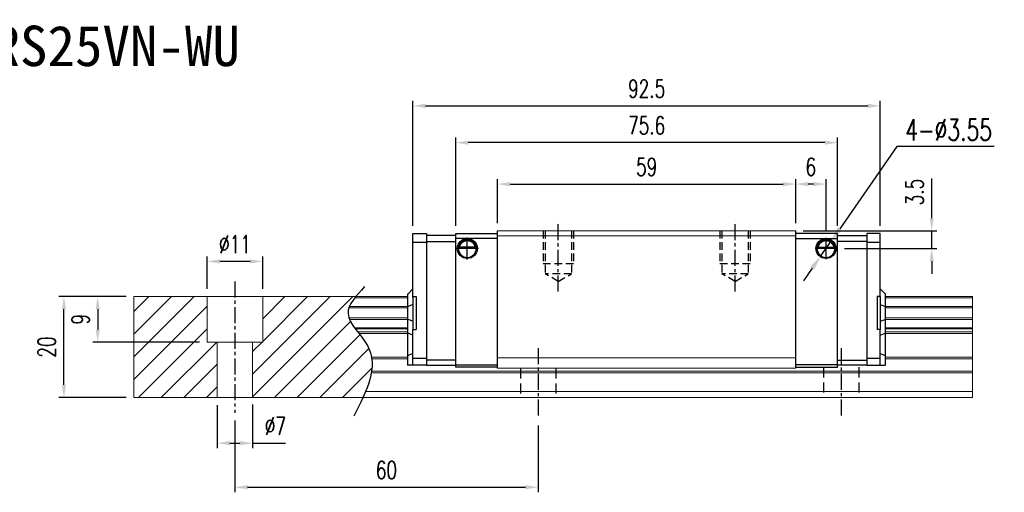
# Model space of a CAD drawing. Header units: millimetres. Extents: x 300 to 606, y 283 to 543.
# Tile 2 of 2: x 411 to 606, y 283 to 376. Entities that reach past the tile are written whole.
import ezdxf
from ezdxf.enums import TextEntityAlignment as Align

# ---------------------------------------------------------------- set-up
doc = ezdxf.new("R2010")
doc.units = ezdxf.units.MM
doc.header["$PDSIZE"] = -1
doc.linetypes.add('CENTER', pattern=[10.16, 6.35, -1.27, 1.27, -1.27])
doc.linetypes.add('DASHED', pattern=[0.75, 0.5, -0.25])
for name, color, linetype in [('2', 7, 'Continuous'), ('CHA', 7, 'Continuous'), ('CL', 1, 'CENTER'), ('DIM', 4, 'Continuous'), ('HID', 2, 'DASHED'), ('OUT', 3, 'Continuous')]:
    doc.layers.add(name, color=color, linetype=linetype)
doc.styles.add('DIM-7', font='SIMPLEX.shx', dxfattribs={"width": 0.7, "bigfont": 'chineset.shx'})
doc.styles.add('T', font='kaiu.ttf')
doc.dimstyles.new('CNS', dxfattribs={"dimtxt": 3.5, "dimasz": 2.5, "dimexe": 1, "dimexo": 1.5, "dimgap": 0.09, "dimtad": 0, "dimdsep": 46, "dimtxsty": 'DIM-7', "dimcen": 0.09, "dimclrd": 4, "dimclre": 4, "dimclrt": 4, "dimadec": 0, "dimazin": 0, "dimtfac": 1, "dimtix": 1, "dimtmove": 2, "dimatfit": 3, "dimfxl": 1, "dimtvp": 0.971429, "dimtolj": 1, "dimarcsym": 0})
doc.dimstyles.new('CNSx1 (指線專用)', dxfattribs={"dimscale": 0.8, "dimtxt": 3.5, "dimasz": 2.5, "dimexe": 1, "dimexo": 1.5, "dimgap": 1, "dimtad": 1, "dimtih": 1, "dimtoh": 1, "dimdsep": 46, "dimtxsty": 'DIM-7', "dimcen": 0.09, "dimclrd": 256, "dimclre": 256, "dimclrt": 4, "dimadec": 0, "dimazin": 0, "dimtfac": 1, "dimtix": 1, "dimtmove": 1, "dimatfit": 3, "dimfxl": 1, "dimtvp": 0.971429, "dimtolj": 1, "dimarcsym": 0})

# ---------------------------------------------------------------- blocks, each defined once
blk = doc.blocks.new('*D28')
at = {"layer": 'DEFPOINTS', "color": 0}
for p in [(565.04, 343.58), (506.04, 334.34), (565.04, 334.34)]:
    blk.add_point(p, dxfattribs=at)
at = {"layer": 'DIM', "color": 7, "lineweight": -2}
for p, q in [((506.04, 335.84), (506.04, 344.58)), ((508.54, 343.58), (562.54, 343.58)), ((565.04, 335.84), (565.04, 344.58))]:
    blk.add_line(p, q, dxfattribs=at)
at = {"layer": 'DIM', "color": 7}
for points in [[(508.54, 344), (508.54, 343.16), (506.04, 343.58)], [(562.54, 344), (562.54, 343.16), (565.04, 343.58)]]:
    blk.add_solid(points, dxfattribs=at)
at = {"layer": 'DIM', "color": 7, "insert": (535.54, 346.98), "char_height": 3.5, "attachment_point": 5, "style": 'DIM-7'}
blk.add_mtext('\\A1;59', dxfattribs=at)
blk = doc.blocks.new('*D29')
at = {"layer": 'DEFPOINTS', "color": 0}
for p in [(497.74, 351.78), (497.74, 333.84), (573.34, 333.84)]:
    blk.add_point(p, dxfattribs=at)
at = {"layer": 'DIM', "color": 7, "lineweight": -2}
for p, q in [((497.74, 335.34), (497.74, 352.78)), ((573.34, 335.34), (573.34, 352.78)), ((570.84, 351.78), (500.24, 351.78))]:
    blk.add_line(p, q, dxfattribs=at)
at = {"layer": 'DIM', "color": 7}
for points in [[(500.24, 352.19), (500.24, 351.36), (497.74, 351.78)], [(570.84, 352.19), (570.84, 351.36), (573.34, 351.78)]]:
    blk.add_solid(points, dxfattribs=at)
at = {"layer": 'DIM', "color": 7, "insert": (535.54, 355.18), "char_height": 3.5, "attachment_point": 5, "style": 'DIM-7'}
blk.add_mtext('\\A1;75.6', dxfattribs=at)
blk = doc.blocks.new('*D31')
at = {"layer": 'DEFPOINTS', "color": 0}
for p in [(565.04, 343.58), (565.04, 334.34), (571.04, 332.98)]:
    blk.add_point(p, dxfattribs=at)
at = {"layer": 'DIM', "color": 7, "lineweight": -2}
for p, q in [((565.04, 335.84), (565.04, 344.58)), ((568.54, 343.58), (567.54, 343.58)), ((571.04, 334.48), (571.04, 344.58))]:
    blk.add_line(p, q, dxfattribs=at)
at = {"layer": 'DIM', "color": 7}
for points in [[(567.54, 344), (567.54, 343.16), (565.04, 343.58)], [(568.54, 344), (568.54, 343.16), (571.04, 343.58)]]:
    blk.add_solid(points, dxfattribs=at)
at = {"layer": 'DIM', "color": 7, "insert": (568.04, 346.98), "char_height": 3.5, "attachment_point": 5, "style": 'DIM-7'}
blk.add_mtext('\\A1;6', dxfattribs=at)
blk = doc.blocks.new('*D32')
at = {"layer": 'DEFPOINTS', "color": 0}
for p in [(448.54, 328.29), (448.54, 321.34), (459.54, 321.34)]:
    blk.add_point(p, dxfattribs=at)
at = {"layer": 'DIM', "color": 7, "lineweight": -2}
for p, q in [((448.54, 322.84), (448.54, 329.29)), ((457.04, 328.29), (451.04, 328.29)), ((459.54, 322.84), (459.54, 329.29))]:
    blk.add_line(p, q, dxfattribs=at)
at = {"layer": 'DIM', "color": 7}
for points in [[(451.04, 328.7), (451.04, 327.87), (448.54, 328.29)], [(457.04, 328.7), (457.04, 327.87), (459.54, 328.29)]]:
    blk.add_solid(points, dxfattribs=at)
at = {"layer": 'DIM', "color": 7, "insert": (454.04, 331.69), "char_height": 3.5, "attachment_point": 5, "style": 'DIM-7'}
blk.add_mtext('\\A1;%%C11', dxfattribs=at)
blk = doc.blocks.new('*D33')
at = {"layer": 'DEFPOINTS', "color": 0}
for p in [(450.54, 301.34), (457.54, 301.49), (457.54, 292.33)]:
    blk.add_point(p, dxfattribs=at)
at = {"layer": 'DIM', "color": 7, "lineweight": -2}
for p, q in [((450.54, 299.84), (450.54, 291.33)), ((457.54, 299.99), (457.54, 291.33)), ((453.04, 292.33), (455.04, 292.33)), ((457.54, 292.33), (464.07, 292.33))]:
    blk.add_line(p, q, dxfattribs=at)
at = {"layer": 'DIM', "color": 7}
for points in [[(453.04, 292.75), (453.04, 291.92), (450.54, 292.33)], [(455.04, 292.75), (455.04, 291.92), (457.54, 292.33)]]:
    blk.add_solid(points, dxfattribs=at)
at = {"layer": 'DIM', "color": 7, "insert": (462.05, 295.73), "char_height": 3.5, "attachment_point": 5, "style": 'DIM-7'}
blk.add_mtext('\\A1;%%C7', dxfattribs=at)
blk = doc.blocks.new('*D35')
at = {"layer": 'DEFPOINTS', "color": 0}
for p in [(454.04, 298.34), (514.04, 297.34), (514.04, 283.61)]:
    blk.add_point(p, dxfattribs=at)
at = {"layer": 'DIM', "color": 7, "lineweight": -2}
for p, q in [((454.04, 296.84), (454.04, 282.61)), ((514.04, 295.84), (514.04, 282.61)), ((456.54, 283.61), (511.54, 283.61))]:
    blk.add_line(p, q, dxfattribs=at)
at = {"layer": 'DIM', "color": 7}
for points in [[(456.54, 284.03), (456.54, 283.2), (454.04, 283.61)], [(511.54, 284.03), (511.54, 283.2), (514.04, 283.61)]]:
    blk.add_solid(points, dxfattribs=at)
at = {"layer": 'DIM', "color": 7, "insert": (484.04, 287.01), "char_height": 3.5, "attachment_point": 5, "style": 'DIM-7'}
blk.add_mtext('\\A1;60', dxfattribs=at)
blk = doc.blocks.new('*D36')
at = {"layer": 'DEFPOINTS', "color": 0}
for p in [(420.2, 321.34), (434.04, 321.34), (434.04, 301.34)]:
    blk.add_point(p, dxfattribs=at)
at = {"layer": 'DIM', "color": 7, "lineweight": -2}
for p, q in [((432.54, 321.34), (419.2, 321.34)), ((420.2, 303.84), (420.2, 318.84)), ((432.54, 301.34), (419.2, 301.34))]:
    blk.add_line(p, q, dxfattribs=at)
at = {"layer": 'DIM', "color": 7}
for points in [[(419.79, 318.84), (420.62, 318.84), (420.2, 321.34)], [(419.79, 303.84), (420.62, 303.84), (420.2, 301.34)]]:
    blk.add_solid(points, dxfattribs=at)
at = {"layer": 'DIM', "color": 7, "insert": (416.8, 311.34), "char_height": 3.5, "attachment_point": 5, "rotation": 90, "style": 'DIM-7'}
blk.add_mtext('\\A1;20', dxfattribs=at)
blk = doc.blocks.new('*D37')
at = {"layer": 'DEFPOINTS', "color": 0}
for p in [(581.79, 359.06), (489.29, 333.84), (581.79, 333.84)]:
    blk.add_point(p, dxfattribs=at)
at = {"layer": 'DIM', "color": 7, "lineweight": -2}
for p, q in [((489.29, 335.34), (489.29, 360.06)), ((491.79, 359.06), (579.29, 359.06)), ((581.79, 335.34), (581.79, 360.06))]:
    blk.add_line(p, q, dxfattribs=at)
at = {"layer": 'DIM', "color": 7}
for points in [[(491.79, 359.48), (491.79, 358.65), (489.29, 359.06)], [(579.29, 359.48), (579.29, 358.65), (581.79, 359.06)]]:
    blk.add_solid(points, dxfattribs=at)
at = {"layer": 'DIM', "color": 7, "insert": (535.54, 362.46), "char_height": 3.5, "attachment_point": 5, "style": 'DIM-7'}
blk.add_mtext('\\A1;92.5', dxfattribs=at)
blk = doc.blocks.new('*D67')
at = {"layer": 'DEFPOINTS', "color": 0}
for p in [(434.04, 321.34), (426.89, 312.34), (448.54, 312.34)]:
    blk.add_point(p, dxfattribs=at)
at = {"layer": 'DIM', "color": 7, "lineweight": -2}
for p, q in [((432.54, 321.34), (425.89, 321.34)), ((426.89, 318.84), (426.89, 314.84)), ((447.04, 312.34), (425.89, 312.34))]:
    blk.add_line(p, q, dxfattribs=at)
at = {"layer": 'DIM', "color": 7}
for points in [[(426.47, 318.84), (427.3, 318.84), (426.89, 321.34)], [(426.47, 314.84), (427.3, 314.84), (426.89, 312.34)]]:
    blk.add_solid(points, dxfattribs=at)
at = {"layer": 'DIM', "color": 7, "insert": (423.49, 316.84), "char_height": 3.5, "attachment_point": 5, "rotation": 90, "style": 'DIM-7'}
blk.add_mtext('\\A1;9', dxfattribs=at)
blk = doc.blocks.new('*D109')
at = {"layer": 'DEFPOINTS', "color": 0}
for p in [(565.04, 334.34), (591.96, 334.34), (573.17, 330.84)]:
    blk.add_point(p, dxfattribs=at)
at = {"layer": 'DIM', "color": 7, "lineweight": -2}
for p, q in [((591.96, 336.84), (591.96, 344.66)), ((566.54, 334.34), (592.96, 334.34)), ((591.96, 330.84), (591.96, 334.34)), ((574.67, 330.84), (592.96, 330.84)), ((591.96, 328.34), (591.96, 325.84))]:
    blk.add_line(p, q, dxfattribs=at)
at = {"layer": 'DIM', "color": 7}
for points in [[(591.55, 336.84), (592.38, 336.84), (591.96, 334.34)], [(591.55, 328.34), (592.38, 328.34), (591.96, 330.84)]]:
    blk.add_solid(points, dxfattribs=at)
at = {"layer": 'DIM', "color": 7, "insert": (588.56, 342), "char_height": 3.5, "attachment_point": 5, "rotation": 90, "style": 'DIM-7'}
blk.add_mtext('\\A1;3.5', dxfattribs=at)
blk = doc.blocks.new('*D113')
at = {"layer": 'DEFPOINTS', "color": 0}
for p in [(572.05, 332.3), (570.03, 329.39)]:
    blk.add_point(p, dxfattribs=at)
at = {"layer": 'DIM', "color": 0, "lineweight": -2}
for p, q in [((585.09, 351.02), (573.77, 334.76)), ((604.35, 351.02), (585.09, 351.02)), ((570.03, 329.39), (572.05, 332.3)), ((568.31, 326.92), (566.6, 324.46))]:
    blk.add_line(p, q, dxfattribs=at)
at = {"layer": 'DIM', "color": 0}
for points in [[(573.36, 335.05), (574.18, 334.48), (572.05, 332.3)], [(567.9, 327.21), (568.72, 326.64), (570.03, 329.39)]]:
    blk.add_solid(points, dxfattribs=at)
at = {"layer": 'DIM', "color": 0, "insert": (595.32, 354.32), "char_height": 4.2, "attachment_point": 5, "style": 'DIM-7'}
blk.add_mtext('\\A1;4-∅3.55', dxfattribs=at)

msp = doc.modelspace()

# ---------------------------------------------------------------- linework, layer by layer
at = {"layer": '2', "color": 0, "linetype": 'Continuous'}
for p, q in [((489.29, 332.039), (489.29, 333.843)), ((489.29, 333.843), (491.99, 333.843)), ((491.99, 333.843), (491.99, 307.743)), ((497.74, 333.443), (491.99, 333.443)), ((497.74, 333.843), (506.04, 333.843)), ((497.74, 307.343), (497.74, 333.843)), ((506.04, 307.142), (506.04, 334.342)), ((565.04, 307.142), (565.04, 334.342)), ((573.339, 333.843), (565.04, 333.843)), ((573.34, 307.343), (573.34, 333.843)), ((573.34, 333.443), (579.09, 333.443)), ((581.79, 333.843), (579.09, 333.843)), ((579.09, 333.843), (579.09, 307.743)), ((581.79, 332.039), (581.79, 333.843)), ((489.29, 332.068), (491.99, 332.068)), ((489.29, 331.685), (489.29, 332.039)), ((489.29, 321.142), (489.29, 331.685)), ((491.99, 332.243), (497.74, 332.243)), ((506.04, 332.843), (497.74, 332.843)), ((565.039, 332.843), (573.339, 332.843)), ((579.09, 332.243), (573.34, 332.243)), ((579.09, 332.068), (581.79, 332.068)), ((581.79, 331.685), (581.79, 332.039)), ((581.79, 321.142), (581.79, 331.685)), ((498.265, 330.892), (501.814, 330.892)), ((501.671, 331.025), (498.408, 331.025)), ((501.595, 331.092), (498.485, 331.092)), ((572.814, 330.892), (569.265, 330.892)), ((569.408, 331.025), (572.671, 331.025)), ((569.484, 331.092), (572.595, 331.092)), ((565.04, 328.742), (565.04, 328.992)), ((488.29, 321.843), (488.34, 321.893)), ((488.29, 319.338), (488.29, 321.843)), ((489.29, 322.843), (488.34, 321.893)), ((581.79, 322.843), (582.74, 321.893)), ((582.79, 321.843), (582.74, 321.893)), ((582.79, 319.338), (582.79, 321.843)), ((489.29, 319.732), (488.34, 319.358)), ((489.29, 321.342), (489.29, 314.842)), ((489.29, 321.342), (489.89, 321.342)), ((489.89, 321.342), (489.89, 314.842)), ((581.19, 321.342), (581.19, 314.842)), ((581.79, 321.342), (581.19, 321.342)), ((581.79, 321.342), (581.79, 314.842)), ((581.79, 319.732), (582.74, 319.358)), ((488.29, 319.338), (488.34, 319.358)), ((488.29, 316.846), (488.29, 319.338)), ((582.79, 319.338), (582.74, 319.358)), ((582.79, 316.846), (582.79, 319.338)), ((488.29, 314.111), (488.29, 316.846)), ((488.29, 316.846), (488.34, 316.826)), ((489.29, 316.452), (488.34, 316.826)), ((581.79, 316.452), (582.74, 316.826)), ((582.79, 316.846), (582.74, 316.826)), ((582.79, 314.111), (582.79, 316.846)), ((488.29, 309.633), (488.29, 314.111)), ((488.29, 314.111), (488.34, 314.092)), ((489.29, 313.718), (488.34, 314.092)), ((489.29, 314.842), (489.89, 314.842)), ((489.29, 309.3), (489.29, 314.842)), ((581.79, 314.842), (581.19, 314.842)), ((581.79, 309.3), (581.79, 314.842)), ((581.79, 313.718), (582.74, 314.092)), ((582.79, 314.111), (582.74, 314.092)), ((582.79, 309.633), (582.79, 314.111)), ((489.29, 310.047), (488.34, 309.653)), ((581.79, 310.047), (582.74, 309.653)), ((488.29, 309.633), (488.34, 309.653)), ((488.29, 307.743), (488.29, 309.633)), ((489.29, 308.946), (489.29, 309.3)), ((489.29, 309.118), (491.99, 309.118)), ((489.29, 307.889), (489.29, 308.946)), ((497.74, 308.743), (491.99, 308.743)), ((573.34, 308.743), (579.09, 308.743)), ((579.09, 309.118), (581.79, 309.123)), ((581.79, 308.946), (581.79, 309.3)), ((581.79, 307.889), (581.79, 308.946)), ((582.79, 309.633), (582.74, 309.653)), ((582.79, 307.743), (582.79, 309.633)), ((488.29, 307.743), (488.34, 307.743)), ((489.29, 307.743), (488.34, 307.743)), ((489.29, 307.743), (489.29, 307.889)), ((491.99, 307.743), (489.29, 307.743)), ((491.99, 307.743), (497.74, 307.743)), ((506.04, 307.343), (497.739, 307.343)), ((497.74, 307.843), (506.04, 307.843)), ((565.039, 307.343), (573.34, 307.343)), ((573.34, 307.843), (565.04, 307.843)), ((579.09, 307.743), (573.34, 307.743)), ((579.09, 307.743), (581.79, 307.743)), ((581.79, 307.743), (581.79, 307.889)), ((581.79, 307.743), (582.74, 307.743)), ((582.79, 307.743), (582.74, 307.743))]:
    msp.add_line(p, q, dxfattribs=at)
at = {"layer": '2', "color": 0, "linetype": 'Continuous', "extrusion": (0, 0, -1)}
for centre, radius, start, end in [((-500.04, 330.842), 1.975, 270, 90), ((-500.04, 330.842), 1.575, 9.1332, 90), ((-500.04, 330.842), 1.975, 90, 270), ((-500.04, 330.842), 1.575, 90, 170.8668), ((-571.04, 330.842), 1.975, 270, 90), ((-571.04, 330.842), 1.575, 9.1332, 90), ((-571.04, 330.842), 1.975, 90, 270), ((-571.04, 330.842), 1.575, 90, 170.8668)]:
    msp.add_arc(centre, radius, start, end, dxfattribs=at)
at = {"layer": '2', "color": 0, "linetype": 'Continuous'}
for centre, start, end in [((500.04, 330.842), 90, 270), ((500.04, 330.842), 270, 90), ((571.04, 330.842), 90, 270), ((571.04, 330.842), 270, 90)]:
    msp.add_arc(centre, 1.775, start, end, dxfattribs=at)
for points, knots in [([(498.408, 331.025), (498.424, 331.101), (498.446, 331.191), (498.509, 331.38), (498.552, 331.482), (498.657, 331.678), (498.72, 331.774), (498.892, 331.986), (499.011, 332.096), (499.27, 332.277), (499.415, 332.349), (499.717, 332.447), (499.879, 332.473), (500.04, 332.473)], [0, 0, 0, 0, 0.1376864, 0.1376864, 0.275472, 0.275472, 0.4123557, 0.4123557, 0.6064308, 0.6064308, 0.8046387, 0.8046387, 1, 1, 1, 1]), ([(500.04, 332.473), (500.191, 332.473), (500.343, 332.45), (500.661, 332.354), (500.826, 332.27), (501.097, 332.071), (501.21, 331.961), (501.382, 331.741), (501.449, 331.635), (501.555, 331.421), (501.596, 331.311), (501.645, 331.144), (501.66, 331.081), (501.671, 331.025)], [0, 0, 0, 0, 0.1837975, 0.1837975, 0.4104893, 0.4104893, 0.6000274, 0.6000274, 0.749109, 0.749109, 0.8991923, 0.8991923, 1, 1, 1, 1]), ([(571.04, 332.473), (570.888, 332.473), (570.736, 332.45), (570.419, 332.354), (570.253, 332.27), (569.983, 332.071), (569.869, 331.961), (569.697, 331.741), (569.63, 331.635), (569.524, 331.421), (569.483, 331.311), (569.434, 331.144), (569.419, 331.081), (569.408, 331.025)], [0, 0, 0, 0, 0.1837975, 0.1837975, 0.4104893, 0.4104893, 0.6000274, 0.6000274, 0.749109, 0.749109, 0.8991923, 0.8991923, 1, 1, 1, 1]), ([(572.671, 331.025), (572.656, 331.101), (572.633, 331.191), (572.57, 331.38), (572.527, 331.482), (572.422, 331.678), (572.359, 331.774), (572.187, 331.986), (572.068, 332.096), (571.809, 332.277), (571.664, 332.349), (571.362, 332.447), (571.2, 332.473), (571.04, 332.473)], [0, 0, 0, 0, 0.1376864, 0.1376864, 0.275472, 0.275472, 0.4123557, 0.4123557, 0.6064308, 0.6064308, 0.8046387, 0.8046387, 1, 1, 1, 1])]:
    msp.add_open_spline(points, degree=3, knots=knots, dxfattribs=at)
for points in [[(498.408, 331.025), (498.433, 331.048), (498.459, 331.07), (498.485, 331.092)], [(501.595, 331.092), (501.62, 331.07), (501.646, 331.048), (501.671, 331.025)], [(569.484, 331.092), (569.459, 331.07), (569.433, 331.048), (569.408, 331.025)], [(572.671, 331.025), (572.646, 331.048), (572.62, 331.07), (572.595, 331.092)]]:
    msp.add_open_spline(points, degree=3, dxfattribs=at)
at = {"layer": 'CL', "color": 0, "ltscale": 0.5}
for p, q in [((518.04, 322.341), (518.04, 336.342)), ((553.04, 322.341), (553.04, 336.342)), ((454.04, 324.342), (454.04, 298.342)), ((514.04, 311.142), (514.04, 297.342)), ((574.04, 311.142), (574.04, 297.342))]:
    msp.add_line(p, q, dxfattribs=at)
at = {"layer": 'DIM', "color": 0}
for p, q in [((500.04, 328.638), (500.04, 333.047)), ((571.04, 328.707), (571.04, 332.978)), ((502.244, 330.842), (497.835, 330.842)), ((573.175, 330.842), (568.904, 330.842)), ((434.04, 318.4), (436.982, 321.342)), ((434.04, 313.91), (441.472, 321.342)), ((434.04, 309.42), (445.962, 321.342)), ((457.54, 305.979), (472.903, 321.342)), ((457.54, 301.489), (477.393, 321.342)), ((459.54, 316.96), (463.922, 321.342)), ((459.54, 312.469), (468.412, 321.342)), ((434.04, 304.93), (448.54, 319.43)), ((461.883, 301.342), (476.919, 316.378)), ((434.942, 301.342), (448.54, 314.94)), ((439.432, 301.342), (450.432, 312.342)), ((457.54, 310.469), (459.412, 312.342)), ((466.373, 301.342), (478.789, 313.758)), ((470.863, 301.342), (480.565, 311.044)), ((443.922, 301.342), (450.54, 307.96)), ((475.353, 301.342), (481.161, 307.15)), ((448.412, 301.342), (450.54, 303.469))]:
    msp.add_line(p, q, dxfattribs=at)
msp.add_open_spline([(479.723, 323.304), (478.041, 321.513), (474.383, 317.618), (483.909, 309.933), (480.093, 302.548), (477.58, 297.683)], degree=3, knots=[0, 0, 0, 0, 6.2737393, 13.647637, 27.8750855, 27.8750855, 27.8750855, 27.8750855], dxfattribs=at)
at = {"layer": 'HID', "color": 0, "ltscale": 3}
for p, q in [((515.04, 334.342), (515.04, 327.842)), ((515.44, 334.342), (515.44, 325.842)), ((520.64, 334.342), (520.64, 325.842)), ((521.04, 334.342), (521.04, 327.842)), ((550.04, 334.342), (550.04, 327.842)), ((550.44, 334.342), (550.44, 325.842)), ((555.64, 334.342), (555.64, 325.842)), ((556.04, 334.342), (556.04, 327.842)), ((521.04, 327.842), (515.04, 327.842)), ((556.04, 327.842), (550.04, 327.842)), ((518.04, 324.341), (515.44, 325.842)), ((520.64, 325.842), (515.44, 325.842)), ((518.04, 324.341), (520.64, 325.842)), ((553.04, 324.341), (550.44, 325.842)), ((555.64, 325.842), (550.44, 325.842)), ((553.04, 324.341), (555.64, 325.842))]:
    msp.add_line(p, q, dxfattribs=at)
at = {"layer": 'HID', "color": 0, "ltscale": 4}
for p, q in [((510.54, 307.142), (510.54, 301.342)), ((517.54, 307.142), (517.54, 301.342)), ((570.54, 307.342), (570.54, 301.342)), ((577.54, 307.342), (577.54, 301.342))]:
    msp.add_line(p, q, dxfattribs=at)
at = {"layer": 'OUT', "color": 0, "linetype": 'Continuous', "lineweight": 15}
for p, q in [((565.04, 334.342), (506.04, 334.342)), ((565.04, 333.342), (506.04, 333.342)), ((434.04, 321.342), (434.04, 301.342)), ((488.29, 321.342), (434.04, 321.342)), ((448.54, 312.342), (448.54, 321.342)), ((459.54, 312.342), (459.54, 321.342)), ((488.29, 321.086), (477.762, 321.086)), ((600.04, 321.342), (582.79, 321.342)), ((600.04, 321.086), (582.79, 321.086)), ((600.04, 321.342), (600.04, 321.086)), ((600.04, 321.086), (600.04, 319.377)), ((488.29, 319.082), (476.607, 319.082)), ((488.29, 319.377), (476.717, 319.377)), ((600.04, 319.377), (582.79, 319.377)), ((600.04, 319.082), (582.79, 319.082)), ((600.04, 319.377), (600.04, 319.082)), ((600.04, 319.082), (600.04, 317.102)), ((488.29, 317.102), (476.604, 317.102)), ((488.29, 316.807), (476.715, 316.807)), ((600.04, 317.102), (582.79, 317.102)), ((600.04, 316.807), (582.79, 316.807)), ((600.04, 317.102), (600.04, 316.807)), ((600.04, 316.807), (600.04, 315.127)), ((488.29, 315.127), (477.724, 315.127)), ((488.29, 314.963), (477.847, 314.963)), ((488.29, 314.369), (478.306, 314.369)), ((488.29, 314.015), (478.586, 314.015)), ((600.04, 315.127), (582.79, 315.127)), ((600.04, 314.963), (582.79, 314.963)), ((600.04, 314.369), (582.79, 314.369)), ((600.04, 314.015), (582.79, 314.015)), ((600.04, 315.127), (600.04, 314.963)), ((600.04, 314.963), (600.04, 314.369)), ((600.04, 314.369), (600.04, 314.015)), ((600.04, 314.015), (600.04, 309.349)), ((459.54, 312.342), (448.54, 312.342)), ((450.54, 312.342), (450.54, 301.342)), ((457.54, 312.342), (457.54, 301.342)), ((488.29, 309.349), (481.077, 309.349)), ((488.29, 308.996), (481.13, 308.996)), ((565.04, 309.192), (506.04, 309.192)), ((600.04, 309.349), (582.79, 309.349)), ((600.04, 308.996), (582.79, 308.996)), ((600.04, 309.349), (600.04, 308.996)), ((600.04, 308.996), (600.04, 306.589)), ((600.04, 306.235), (481.043, 306.235)), ((600.04, 306.589), (481.098, 306.589)), ((565.04, 307.142), (506.04, 307.142)), ((600.04, 306.589), (600.04, 306.235)), ((600.04, 306.235), (600.04, 302.542)), ((600.04, 302.542), (479.921, 302.542)), ((600.04, 302.542), (600.04, 301.342)), ((600.04, 301.342), (434.04, 301.342))]:
    msp.add_line(p, q, dxfattribs=at)

# ---------------------------------------------------------------- texts
at = {"layer": 'CHA', "color": 7, "style": 'T'}
msp.add_text('TRS25VN-WU', height=8, dxfattribs=at).set_placement((427.828, 370.926), align=Align.MIDDLE)

# ---------------------------------------------------------------- dimensions: what is measured, and where the dimension line sits
at = {"layer": 'DIM', "color": 0}
for base, p1, p2, picture, middle in [((581.79, 359.063), (489.29, 333.843), (581.79, 333.843), '*D37', (535.54, 362.463)), ((497.74, 351.775), (573.339, 333.843), (497.74, 333.843), '*D29', (535.54, 355.175)), ((565.04, 343.578), (506.04, 334.342), (565.04, 334.342), '*D28', (535.54, 346.978)), ((565.04, 343.578), (571.04, 332.978), (565.04, 334.342), '*D31', (568.04, 346.978)), ((514.04, 283.613), (454.04, 298.342), (514.04, 297.342), '*D35', (484.04, 287.013))]:
    dim = msp.add_linear_dim(base=base, p1=p1, p2=p2, dimstyle='CNS', override={"dimclrd": 7, "dimclre": 7, "dimclrt": 7}, dxfattribs=at)
    dim.commit()
    dim.dimension.update_dxf_attribs({"geometry": picture, "text_midpoint": middle})
dim = msp.add_diameter_dim_2p(p1=(570.025, 329.386), p2=(572.054, 332.299), text='4-<>', dimstyle='CNSx1 (指線專用)', override={"dimscale": 1.2, "dimclrd": 0, "dimclre": 0, "dimclrt": 0}, dxfattribs=at)
dim.commit()
dim.dimension.update_dxf_attribs({"geometry": '*D113', "text_midpoint": (585.087, 351.015), "dimtype": 163})
dim = msp.add_linear_dim(base=(591.964, 334.342), p1=(573.175, 330.842), p2=(565.04, 334.342), angle=270, dimstyle='CNS', override={"dimclrd": 7, "dimclre": 7, "dimclrt": 7, "dimtmove": 0}, dxfattribs=at)
dim.commit()
dim.dimension.update_dxf_attribs({"geometry": '*D109', "text_midpoint": (591.964, 341.999), "dimtype": 160})
dim = msp.add_linear_dim(base=(448.54, 328.286), p1=(459.54, 321.342), p2=(448.54, 321.342), text='%%C<>', dimstyle='CNS', override={"dimclrd": 7, "dimclre": 7, "dimclrt": 7}, dxfattribs=at)
dim.commit()
dim.dimension.update_dxf_attribs({"geometry": '*D32', "text_midpoint": (454.04, 331.686)})
for base, p1, p2, angle, picture, middle in [((420.204, 321.342), (434.04, 301.342), (434.04, 321.342), 90, '*D36', (416.804, 311.342)), ((426.887, 312.342), (434.04, 321.342), (448.54, 312.342), 270, '*D67', (423.487, 316.842))]:
    dim = msp.add_linear_dim(base=base, p1=p1, p2=p2, angle=angle, dimstyle='CNS', override={"dimclrd": 7, "dimclre": 7, "dimclrt": 7}, dxfattribs=at)
    dim.commit()
    dim.dimension.update_dxf_attribs({"geometry": picture, "text_midpoint": middle})
dim = msp.add_linear_dim(base=(457.54, 292.333), p1=(450.54, 301.342), p2=(457.54, 301.489), text='%%C<>', dimstyle='CNS', override={"dimclrd": 7, "dimclre": 7, "dimclrt": 7, "dimtmove": 0}, dxfattribs=at)
dim.commit()
dim.dimension.update_dxf_attribs({"geometry": '*D33', "text_midpoint": (462.055, 292.333), "dimtype": 160})

doc.saveas('drawing.dxf')
